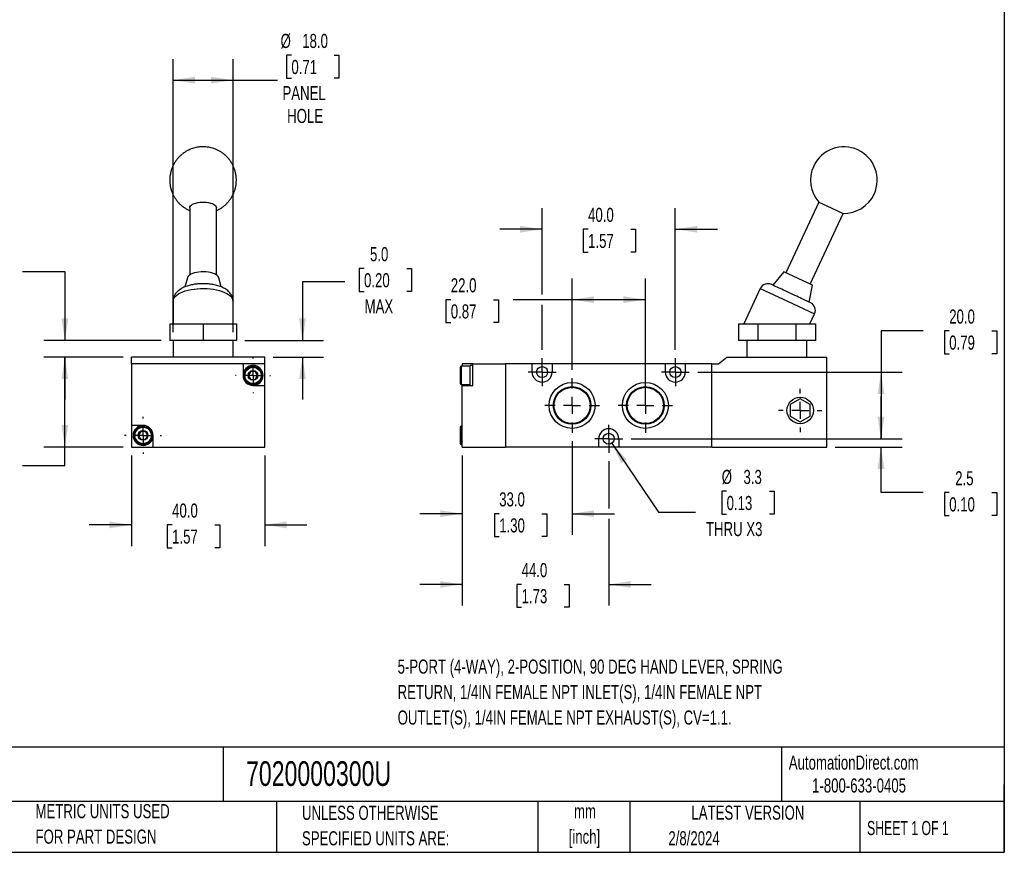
# Model space of a CAD drawing. Header units: millimetres. Extents: x 13 to 546, y 13 to 419.
# Tile 2 of 3: x 250 to 546, y 13 to 263. Entities that reach past the tile are written whole.
import ezdxf

# ---------------------------------------------------------------- set-up
doc = ezdxf.new("R2010")
doc.units = ezdxf.units.MM
doc.header["$LTSCALE"] = 2
doc.linetypes.add('CENTERX2', pattern=[20.32, 12.7, -2.54, 2.54, -2.54])
doc.layers.add('CENTER', color=40, linetype='CENTERX2')
doc.layers.add('DIMENSIONS', color=140, linetype='Continuous', lineweight=25)
doc.layers.add('TEXT', color=140, linetype='Continuous', lineweight=25)
doc.styles.add('SLDTEXTSTYLE0', font='TXT', dxfattribs={"width": 0.7})
doc.styles.add('SLDTEXTSTYLE1', font='TXT', dxfattribs={"width": 0.65})
doc.dimstyles.new('SLDDIMSTYLE2', dxfattribs={"dimtxt": 4.316016, "dimasz": 6.604, "dimexe": 0, "dimexo": 0.0625, "dimgap": 1.079004, "dimtad": 0, "dimtih": 1, "dimtoh": 1, "dimrnd": 1e-09, "dimzin": 12, "dimdsep": 46, "dimtxsty": 'SLDTEXTSTYLE0', "dimsah": 1, "dimcen": 0.09, "dimadec": 0, "dimazin": 3, "dimtfac": 1, "dimtmove": 0, "dimatfit": 0, "dimfxl": 0, "dimfrac": 2, "dimtolj": 1, "dimtzin": 12, "dimarcsym": 0})
doc.dimstyles.new('SLDDIMSTYLE3', dxfattribs={"dimtxt": 4.316016, "dimasz": 6.604, "dimexe": 0, "dimexo": 0.0625, "dimgap": 1.079004, "dimtad": 0, "dimtih": 1, "dimtoh": 1, "dimrnd": 1e-09, "dimzin": 4, "dimdsep": 46, "dimtxsty": 'SLDTEXTSTYLE0', "dimsah": 1, "dimcen": 0.09, "dimadec": 0, "dimazin": 1, "dimtfac": 1, "dimtofl": 0, "dimtmove": 0, "dimatfit": 3, "dimfxl": 0, "dimfrac": 2, "dimtolj": 1, "dimtzin": 12, "dimarcsym": 0})
doc.dimstyles.new('SLDDIMSTYLE4', dxfattribs={"dimtxt": 4.316016, "dimasz": 6.604, "dimexe": 0, "dimexo": 0.0625, "dimgap": 1.079004, "dimtad": 0, "dimtih": 1, "dimtoh": 1, "dimrnd": 1e-09, "dimzin": 4, "dimdsep": 46, "dimtxsty": 'SLDTEXTSTYLE0', "dimsah": 1, "dimcen": 0.09, "dimadec": 0, "dimazin": 1, "dimtfac": 1, "dimtmove": 0, "dimatfit": 0, "dimfxl": 0, "dimfrac": 2, "dimtolj": 1, "dimtzin": 12, "dimarcsym": 0})
doc.dimstyles.new('SLDDIMSTYLE6', dxfattribs={"dimtxt": 4.316016, "dimasz": 6.604, "dimexe": 0, "dimexo": 0.0625, "dimgap": 1.079004, "dimtad": 0, "dimtih": 1, "dimtoh": 1, "dimrnd": 1e-09, "dimzin": 12, "dimdsep": 46, "dimtxsty": 'SLDTEXTSTYLE0', "dimsah": 1, "dimcen": 0, "dimadec": 0, "dimazin": 3, "dimtfac": 1, "dimtofl": 0, "dimtmove": 0, "dimatfit": 3, "dimfxl": 0, "dimfrac": 2, "dimtolj": 1, "dimtzin": 12, "dimarcsym": 0})

# ---------------------------------------------------------------- blocks, each defined once
blk = doc.blocks.new('_D_8')
at = {"layer": 'DIMENSIONS'}
for p, q in [((284.02, 131.8), (284.02, 104.63)), ((324.02, 131.8), (324.02, 104.63)), ((284.02, 110.98), (271.32, 110.98)), ((296.23, 110.98), (294.78, 110.98)), ((294.78, 110.98), (294.78, 104.12)), ((309.06, 110.98), (310.51, 110.98)), ((310.51, 110.98), (310.51, 104.12)), ((324.02, 110.98), (336.72, 110.98)), ((294.78, 104.12), (296.23, 104.12)), ((310.51, 104.12), (309.06, 104.12))]:
    blk.add_line(p, q, dxfattribs=at)
for points in [[(284.02, 110.98), (277.41, 111.99), (277.41, 109.96)], [(324.02, 110.98), (330.62, 109.96), (330.62, 111.99)]]:
    blk.add_solid(points, dxfattribs=at)
at = {"layer": 'DIMENSIONS', "char_height": 4.233, "attachment_point": 1, "style": 'SLDTEXTSTYLE0'}
for s, insert in [('40.0', (296.23, 117.4)), ('1.57', (296.23, 109.58))]:
    blk.add_mtext(s, dxfattribs=dict(at, insert=insert))
blk = doc.blocks.new('_D_9')
at = {"layer": 'DIMENSIONS'}
for p, q in [((281.48, 161.34), (257.67, 161.34)), ((264.02, 134.34), (264.02, 161.34)), ((281.48, 134.34), (257.67, 134.34)), ((264.02, 128.83), (264.02, 134.34)), ((230.71, 128.83), (229.26, 128.83)), ((229.26, 128.83), (229.26, 121.97)), ((243.54, 128.83), (244.98, 128.83)), ((244.98, 128.83), (244.98, 121.97)), ((251.32, 128.83), (264.02, 128.83)), ((229.26, 121.97), (230.71, 121.97)), ((244.98, 121.97), (243.54, 121.97))]:
    blk.add_line(p, q, dxfattribs=at)
for points in [[(264.02, 161.34), (263, 154.74), (265.03, 154.74)], [(264.02, 134.34), (265.03, 140.94), (263, 140.94)]]:
    blk.add_solid(points, dxfattribs=at)
at = {"layer": 'DIMENSIONS', "char_height": 4.233, "attachment_point": 1, "style": 'SLDTEXTSTYLE0'}
for s, insert in [('27.0', (230.71, 135.26)), ('1.06', (230.71, 127.43))]:
    blk.add_mtext(s, dxfattribs=dict(at, insert=insert))
blk = doc.blocks.new('_D_10')
at = {"layer": 'DIMENSIONS'}
for p, q in [((232.69, 191.06), (231.24, 191.06)), ((231.24, 191.06), (231.24, 184.2)), ((245.52, 191.06), (246.97, 191.06)), ((246.97, 191.06), (246.97, 184.2)), ((251.32, 187.03), (264.02, 187.03)), ((264.02, 187.03), (264.02, 166.34)), ((231.24, 184.2), (232.69, 184.2)), ((246.97, 184.2), (245.52, 184.2)), ((292.98, 166.34), (257.67, 166.34)), ((281.48, 161.34), (257.67, 161.34)), ((264.02, 161.34), (264.02, 148.64))]:
    blk.add_line(p, q, dxfattribs=at)
for points in [[(264.02, 166.34), (265.03, 172.94), (263, 172.94)], [(264.02, 161.34), (263, 154.74), (265.03, 154.74)]]:
    blk.add_solid(points, dxfattribs=at)
at = {"layer": 'DIMENSIONS', "char_height": 4.233, "attachment_point": 1, "style": 'SLDTEXTSTYLE0'}
for s, insert in [('1.3', (234.49, 197.49)), ('0.05', (232.69, 189.66)), ('MIN', (233.42, 181.84))]:
    blk.add_mtext(s, dxfattribs=dict(at, insert=insert))
blk = doc.blocks.new('_D_11')
at = {"layer": 'DIMENSIONS'}
for p, q in [((353.85, 187.94), (352.4, 187.94)), ((352.4, 187.94), (352.4, 181.08)), ((366.67, 187.94), (368.12, 187.94)), ((368.12, 187.94), (368.12, 181.08)), ((348.05, 183.9), (335.35, 183.9)), ((335.35, 183.9), (335.35, 166.34)), ((352.4, 181.08), (353.85, 181.08)), ((368.12, 181.08), (366.67, 181.08)), ((318.06, 166.34), (341.7, 166.34)), ((326.56, 161.34), (341.7, 161.34)), ((335.35, 161.34), (335.35, 148.64))]:
    blk.add_line(p, q, dxfattribs=at)
for points in [[(335.35, 166.34), (336.37, 172.94), (334.34, 172.94)], [(335.35, 161.34), (334.34, 154.74), (336.37, 154.74)]]:
    blk.add_solid(points, dxfattribs=at)
at = {"layer": 'DIMENSIONS', "char_height": 4.233, "attachment_point": 1, "style": 'SLDTEXTSTYLE0'}
for s, insert in [('5.0', (355.64, 194.36)), ('0.20', (353.85, 186.54)), ('MAX', (354.02, 178.71))]:
    blk.add_mtext(s, dxfattribs=dict(at, insert=insert))
blk = doc.blocks.new('_D_12')
at = {"layer": 'DIMENSIONS'}
for p, q in [((332.04, 251.95), (330.59, 251.95)), ((330.59, 251.95), (330.59, 245.09)), ((344.87, 251.95), (346.32, 251.95)), ((346.32, 251.95), (346.32, 245.09)), ((296.52, 168.88), (296.52, 250.83)), ((314.52, 168.88), (314.52, 250.83)), ((296.52, 244.48), (314.52, 244.48)), ((314.52, 244.48), (327.82, 244.48)), ((330.59, 245.09), (332.04, 245.09)), ((346.32, 245.09), (344.87, 245.09))]:
    blk.add_line(p, q, dxfattribs=at)
for points in [[(296.52, 244.48), (303.12, 243.46), (303.12, 245.5)], [(314.52, 244.48), (307.91, 245.5), (307.91, 243.46)]]:
    blk.add_solid(points, dxfattribs=at)
at = {"layer": 'DIMENSIONS', "char_height": 4.233, "attachment_point": 1, "style": 'SLDTEXTSTYLE0'}
for s, insert in [('%%c', (328.79, 258.37)), ('18.0', (335.3, 258.37)), ('0.71', (332.04, 250.55)), ('PANEL', (329.36, 242.72)), ('HOLE', (330.76, 235.86))]:
    blk.add_mtext(s, dxfattribs=dict(at, insert=insert))
blk = doc.blocks.new('SW_CENTERMARKSYMBOL_7')
at = {"layer": 'CENTER', "color": 0}
for p, q in [((0, 5.08), (0, 5.54)), ((-5.08, 0), (-5.54, 0)), ((0, 0), (-2.54, 0)), ((0, 0), (0, 2.54)), ((0, 0), (0, -2.54)), ((0, 0), (2.54, 0)), ((5.08, 0), (5.54, 0)), ((0, -5.08), (0, -5.54))]:
    blk.add_line(p, q, dxfattribs=at)
blk = doc.blocks.new('SW_CENTERMARKSYMBOL_8')
at = {"layer": 'CENTER', "color": 0}
for p, q in [((0, 5.08), (0, 5.29)), ((-5.08, 0), (-5.29, 0)), ((0, 0), (-2.54, 0)), ((0, 0), (0, 2.54)), ((0, 0), (0, -2.54)), ((0, 0), (2.54, 0)), ((5.08, 0), (5.29, 0)), ((0, -5.08), (0, -5.29))]:
    blk.add_line(p, q, dxfattribs=at)
blk = doc.blocks.new('_D_13')
at = {"layer": 'DIMENSIONS'}
for p, q in [((416.32, 136.12), (416.32, 107.99)), ((383.32, 131.8), (383.32, 107.99)), ((383.32, 114.34), (370.62, 114.34)), ((394.44, 114.34), (392.99, 114.34)), ((392.99, 114.34), (392.99, 107.48)), ((407.26, 114.34), (408.71, 114.34)), ((408.71, 114.34), (408.71, 107.48)), ((416.32, 114.34), (429.02, 114.34)), ((392.99, 107.48), (394.44, 107.48)), ((408.71, 107.48), (407.26, 107.48))]:
    blk.add_line(p, q, dxfattribs=at)
for points in [[(383.32, 114.34), (376.72, 115.36), (376.72, 113.32)], [(416.32, 114.34), (422.93, 113.32), (422.93, 115.36)]]:
    blk.add_solid(points, dxfattribs=at)
at = {"layer": 'DIMENSIONS', "char_height": 4.233, "attachment_point": 1, "style": 'SLDTEXTSTYLE0'}
for s, insert in [('33.0', (394.44, 120.76)), ('1.30', (394.44, 112.94))]:
    blk.add_mtext(s, dxfattribs=dict(at, insert=insert))
blk = doc.blocks.new('_D_14')
at = {"layer": 'DIMENSIONS'}
for p, q in [((383.32, 131.8), (383.32, 86.76)), ((427.32, 130.11), (427.32, 115.86)), ((427.32, 112.82), (427.32, 86.76)), ((383.32, 93.11), (370.62, 93.11)), ((401.16, 93.11), (399.71, 93.11)), ((399.71, 93.11), (399.71, 86.25)), ((413.99, 93.11), (415.43, 93.11)), ((415.43, 93.11), (415.43, 86.25)), ((427.32, 93.11), (440.02, 93.11)), ((399.71, 86.25), (401.16, 86.25)), ((415.43, 86.25), (413.99, 86.25))]:
    blk.add_line(p, q, dxfattribs=at)
for points in [[(383.32, 93.11), (376.72, 94.12), (376.72, 92.09)], [(427.32, 93.11), (433.93, 92.09), (433.93, 94.12)]]:
    blk.add_solid(points, dxfattribs=at)
at = {"layer": 'DIMENSIONS', "char_height": 4.233, "attachment_point": 1, "style": 'SLDTEXTSTYLE0'}
for s, insert in [('44.0', (401.16, 99.53)), ('1.73', (401.16, 91.7))]:
    blk.add_mtext(s, dxfattribs=dict(at, insert=insert))
blk = doc.blocks.new('_D_15')
at = {"layer": 'DIMENSIONS'}
for p, q in [((416.32, 157.56), (416.32, 184.94)), ((438.32, 149.38), (438.32, 184.94)), ((379.9, 178.59), (378.45, 178.59)), ((378.45, 178.59), (378.45, 171.73)), ((392.73, 178.59), (394.18, 178.59)), ((394.18, 178.59), (394.18, 171.73)), ((416.32, 178.59), (398.58, 178.59)), ((438.32, 178.59), (416.32, 178.59)), ((378.45, 171.73), (379.9, 171.73)), ((394.18, 171.73), (392.73, 171.73))]:
    blk.add_line(p, q, dxfattribs=at)
for points in [[(416.32, 178.59), (422.93, 177.58), (422.93, 179.61)], [(438.32, 178.59), (431.72, 179.61), (431.72, 177.58)]]:
    blk.add_solid(points, dxfattribs=at)
at = {"layer": 'DIMENSIONS', "char_height": 4.233, "attachment_point": 1, "style": 'SLDTEXTSTYLE0'}
for s, insert in [('22.0', (379.9, 185.02)), ('0.87', (379.9, 177.19))]:
    blk.add_mtext(s, dxfattribs=dict(at, insert=insert))
blk = doc.blocks.new('_D_16')
at = {"layer": 'DIMENSIONS'}
for p, q in [((407.32, 180.12), (407.32, 206.09)), ((447.32, 163.57), (447.32, 206.09)), ((407.32, 199.74), (394.62, 199.74)), ((421.13, 199.74), (419.68, 199.74)), ((419.68, 199.74), (419.68, 192.88)), ((433.95, 199.74), (435.4, 199.74)), ((435.4, 199.74), (435.4, 192.88)), ((447.32, 199.74), (460.02, 199.74)), ((419.68, 192.88), (421.13, 192.88)), ((435.4, 192.88), (433.95, 192.88)), ((407.32, 163.57), (407.32, 177.07))]:
    blk.add_line(p, q, dxfattribs=at)
for points in [[(407.32, 199.74), (400.72, 200.75), (400.72, 198.72)], [(447.32, 199.74), (453.93, 198.72), (453.93, 200.75)]]:
    blk.add_solid(points, dxfattribs=at)
at = {"layer": 'DIMENSIONS', "char_height": 4.233, "attachment_point": 1, "style": 'SLDTEXTSTYLE0'}
for s, insert in [('40.0', (421.13, 206.16)), ('1.57', (421.13, 198.34))]:
    blk.add_mtext(s, dxfattribs=dict(at, insert=insert))
blk = doc.blocks.new('_D_17')
at = {"layer": 'DIMENSIONS'}
for p, q in [((509.08, 136.84), (509.08, 149.54)), ((434.05, 136.84), (515.43, 136.84)), ((495.36, 134.34), (515.43, 134.34)), ((509.08, 120.67), (509.08, 134.34)), ((521.78, 120.67), (509.08, 120.67)), ((529.56, 120.67), (528.11, 120.67)), ((528.11, 120.67), (528.11, 113.81)), ((542.38, 120.67), (543.83, 120.67)), ((543.83, 120.67), (543.83, 113.81)), ((528.11, 113.81), (529.56, 113.81)), ((543.83, 113.81), (542.38, 113.81))]:
    blk.add_line(p, q, dxfattribs=at)
for points in [[(509.08, 136.84), (510.1, 143.44), (508.06, 143.44)], [(509.08, 134.34), (508.06, 127.74), (510.1, 127.74)]]:
    blk.add_solid(points, dxfattribs=at)
at = {"layer": 'DIMENSIONS', "char_height": 4.233, "attachment_point": 1, "style": 'SLDTEXTSTYLE0'}
for s, insert in [('2.5', (531.35, 127.09)), ('0.10', (529.56, 119.26))]:
    blk.add_mtext(s, dxfattribs=dict(at, insert=insert))
blk = doc.blocks.new('_D_18')
at = {"layer": 'DIMENSIONS'}
for p, q in [((521.78, 169.21), (509.08, 169.21)), ((509.08, 169.21), (509.08, 156.84)), ((529.56, 169.21), (528.11, 169.21)), ((528.11, 169.21), (528.11, 162.35)), ((542.38, 169.21), (543.83, 169.21)), ((543.83, 169.21), (543.83, 162.35)), ((528.11, 162.35), (529.56, 162.35)), ((543.83, 162.35), (542.38, 162.35)), ((454.05, 156.84), (515.43, 156.84)), ((509.08, 156.84), (509.08, 136.84)), ((434.05, 136.84), (515.43, 136.84))]:
    blk.add_line(p, q, dxfattribs=at)
for points in [[(509.08, 156.84), (508.06, 150.24), (510.1, 150.24)], [(509.08, 136.84), (510.1, 143.44), (508.06, 143.44)]]:
    blk.add_solid(points, dxfattribs=at)
at = {"layer": 'DIMENSIONS', "char_height": 4.233, "attachment_point": 1, "style": 'SLDTEXTSTYLE0'}
for s, insert in [('20.0', (529.56, 175.63)), ('0.79', (529.56, 167.81))]:
    blk.add_mtext(s, dxfattribs=dict(at, insert=insert))
blk = doc.blocks.new('_D_19')
at = {"layer": 'DIMENSIONS'}
for p, q in [((428.25, 135.47), (442.24, 114.81)), ((462.72, 121.08), (461.27, 121.08)), ((461.27, 121.08), (461.27, 114.22)), ((475.55, 121.08), (477, 121.08)), ((477, 121.08), (477, 114.22)), ((442.24, 114.81), (453.35, 114.81)), ((461.27, 114.22), (462.72, 114.22)), ((477, 114.22), (475.55, 114.22))]:
    blk.add_line(p, q, dxfattribs=at)
blk.add_solid([(428.25, 135.47), (431.11, 129.44), (432.79, 130.57)], dxfattribs=at)
at = {"layer": 'DIMENSIONS', "char_height": 4.233, "attachment_point": 1, "style": 'SLDTEXTSTYLE0'}
for s, insert in [('%%c', (461.26, 127.5)), ('3.3', (467.78, 127.5)), ('0.13', (462.72, 119.67)), ('THRU X3', (456.52, 111.85))]:
    blk.add_mtext(s, dxfattribs=dict(at, insert=insert))
blk = doc.blocks.new('SW_CENTERMARKSYMBOL_9')
at = {"layer": 'CENTER', "color": 0}
for p, q in [((0, 5.08), (0, 8.18)), ((-5.08, 0), (-8.18, 0)), ((0, 0), (-2.54, 0)), ((0, 0), (0, 2.54)), ((0, 0), (0, -2.54)), ((0, 0), (2.54, 0)), ((5.08, 0), (8.18, 0)), ((0, -5.08), (0, -8.18))]:
    blk.add_line(p, q, dxfattribs=at)
blk = doc.blocks.new('SW_CENTERMARKSYMBOL_10')
at = {"layer": 'CENTER', "color": 0}
for p, q in [((0, 5.08), (0, 8.18)), ((-5.08, 0), (-8.18, 0)), ((0, 0), (-2.54, 0)), ((0, 0), (0, 2.54)), ((0, 0), (0, -2.54)), ((0, 0), (2.54, 0)), ((5.08, 0), (8.18, 0)), ((0, -5.08), (0, -8.18))]:
    blk.add_line(p, q, dxfattribs=at)
blk = doc.blocks.new('SW_CENTERMARKSYMBOL_11')
at = {"layer": 'CENTER', "color": 0}
for p, q in [((0, 2.54), (0, 4.19)), ((-2.54, 0), (-4.19, 0)), ((0, 0), (-2.54, 0)), ((0, 0), (0, 2.54)), ((0, 0), (0, -2.54)), ((0, 0), (2.54, 0)), ((2.54, 0), (4.19, 0)), ((0, -2.54), (0, -4.19))]:
    blk.add_line(p, q, dxfattribs=at)
blk = doc.blocks.new('SW_CENTERMARKSYMBOL_12')
at = {"layer": 'CENTER', "color": 0}
for p, q in [((0, 2.54), (0, 4.19)), ((-2.54, 0), (-4.19, 0)), ((0, 0), (-2.54, 0)), ((0, 0), (0, 2.54)), ((0, 0), (0, -2.54)), ((0, 0), (2.54, 0)), ((2.54, 0), (4.19, 0)), ((0, -2.54), (0, -4.19))]:
    blk.add_line(p, q, dxfattribs=at)
blk = doc.blocks.new('SW_CENTERMARKSYMBOL_13')
at = {"layer": 'CENTER', "color": 0}
for p, q in [((0, 2.54), (0, 4.19)), ((-2.54, 0), (-4.19, 0)), ((0, 0), (-2.54, 0)), ((0, 0), (0, 2.54)), ((0, 0), (0, -2.54)), ((0, 0), (2.54, 0)), ((2.54, 0), (4.19, 0)), ((0, -2.54), (0, -4.19))]:
    blk.add_line(p, q, dxfattribs=at)
blk = doc.blocks.new('SW_CENTERMARKSYMBOL_14')
at = {"layer": 'CENTER', "color": 0}
for p, q in [((0, 5.08), (0, 6.515)), ((-5.08, 0), (-6.515, 0)), ((0, 0), (-2.54, 0)), ((0, 0), (0, 2.54)), ((0, 0), (0, -2.54)), ((0, 0), (2.54, 0)), ((5.08, 0), (6.515, 0)), ((0, -5.08), (0, -6.515))]:
    blk.add_line(p, q, dxfattribs=at)

msp = doc.modelspace()

# ---------------------------------------------------------------- linework, layer by layer
for p, q in [((490.439995, 207.864511), (480.536, 186.625326)), ((490.439995, 207.864511), (494.065226, 206.174038)), ((301.515377, 206.174038), (301.515377, 186.02012)), ((309.515377, 186.02012), (309.515377, 206.174038)), ((487.786462, 183.24438), (497.690457, 204.483565)), ((494.065226, 206.174038), (497.690457, 204.483565)), ((479.853224, 186.943709), (476.610293, 182.939023)), ((484.161231, 184.934853), (479.853224, 186.943709)), ((300.794253, 185.168409), (300.030818, 182.412141)), ((310.998598, 182.416974), (310.236502, 185.168409)), ((488.469238, 182.925996), (484.161231, 184.934853)), ((472.834824, 181.941109), (467.891556, 171.340236)), ((472.834824, 181.941109), (480.991594, 178.137544)), ((487.485987, 177.867604), (488.469238, 182.925996)), ((296.515377, 178.137544), (296.515377, 171.340236)), ((314.515377, 171.340236), (314.515377, 178.137544)), ((480.991594, 178.137544), (489.148364, 174.33398)), ((487.752358, 171.340236), (489.148364, 174.33398)), ((295.515377, 171.340236), (295.515377, 166.340236)), ((295.515377, 171.340236), (305.515377, 171.340236)), ((305.515377, 171.340236), (315.515377, 171.340236)), ((305.515377, 171.340236), (305.515377, 166.340236)), ((315.515377, 171.340236), (315.515377, 166.340236)), ((466.274952, 171.340236), (466.274952, 166.340236)), ((466.274952, 171.340236), (472.048454, 171.340236)), ((472.048454, 171.340236), (472.048454, 166.340236)), ((472.048454, 171.340236), (483.59546, 171.340236)), ((483.59546, 171.340236), (489.368963, 171.340236)), ((483.59546, 166.340236), (483.59546, 171.340236)), ((489.368963, 171.340236), (489.368963, 166.340236)), ((305.515377, 166.340236), (295.515377, 166.340236)), ((296.515377, 166.340236), (296.515377, 161.340236)), ((315.515377, 166.340236), (305.515377, 166.340236)), ((314.515377, 161.340236), (314.515377, 166.340236)), ((472.048454, 166.340236), (466.274952, 166.340236)), ((468.821957, 166.340236), (468.821957, 161.340236)), ((483.59546, 166.340236), (472.048454, 166.340236)), ((489.368963, 166.340236), (483.59546, 166.340236)), ((486.821957, 161.340236), (486.821957, 166.340236)), ((324.015377, 161.340236), (284.015377, 161.340236)), ((284.015377, 159.340236), (284.015377, 161.340236)), ((324.015377, 159.340236), (324.015377, 161.340236)), ((460.321957, 159.340236), (462.821957, 161.340236)), ((462.821957, 161.340236), (492.821957, 161.340236)), ((492.821957, 134.340236), (492.821957, 161.340236)), ((284.015377, 159.340236), (284.015377, 140.840236)), ((317.515377, 159.340236), (284.015377, 159.340236)), ((317.515377, 159.340236), (317.515377, 155.840236)), ((324.015377, 159.340236), (317.515377, 159.340236)), ((324.015377, 152.840236), (324.015377, 159.340236)), ((385.721957, 158.590236), (383.021957, 158.590236)), ((383.021957, 158.590236), (383.021957, 153.090236)), ((386.521957, 159.340236), (383.321957, 159.340236)), ((383.321957, 159.340236), (383.321957, 158.590236)), ((386.521957, 158.840236), (385.721957, 158.840236)), ((385.721957, 155.840236), (385.721957, 158.840236)), ((386.521957, 152.840236), (386.521957, 159.340236)), ((386.521957, 159.340236), (396.321957, 159.340236)), ((396.321957, 159.340236), (396.321957, 134.340236)), ((404.321957, 159.340236), (396.321957, 159.340236)), ((404.321957, 156.840236), (404.321957, 159.340236)), ((410.321957, 159.340236), (404.321957, 159.340236)), ((410.321957, 159.340236), (410.321957, 156.840236)), ((444.321957, 159.340236), (410.321957, 159.340236)), ((444.321957, 156.840236), (444.321957, 159.340236)), ((450.321957, 159.340236), (444.321957, 159.340236)), ((450.321957, 159.340236), (450.321957, 156.840236)), ((458.321957, 159.340236), (450.321957, 159.340236)), ((458.321957, 134.340236), (458.321957, 159.340236)), ((458.321957, 159.340236), (460.321957, 159.340236)), ((385.721957, 152.840236), (385.721957, 155.840236)), ((320.515377, 152.840236), (324.015377, 152.840236)), ((324.015377, 134.340236), (324.015377, 152.840236)), ((383.021957, 153.090236), (385.721957, 153.090236)), ((383.321957, 153.090236), (383.321957, 152.840236)), ((383.321957, 152.840236), (386.521957, 152.840236)), ((383.321957, 134.340236), (383.321957, 152.840236)), ((484.821957, 148.804337), (481.821957, 147.072287)), ((487.821957, 147.072287), (484.821957, 148.804337)), ((481.821957, 147.072287), (481.821957, 143.608185)), ((487.821957, 143.608185), (487.821957, 147.072287)), ((481.821957, 143.608185), (484.821957, 141.876134)), ((484.821957, 141.876134), (487.821957, 143.608185)), ((287.515377, 140.840236), (284.015377, 140.840236)), ((284.015377, 140.840236), (284.015377, 134.340236)), ((383.321957, 140.590236), (383.021957, 140.590236)), ((383.021957, 140.590236), (383.021957, 135.090236)), ((290.515377, 134.340236), (290.515377, 137.840236)), ((424.321957, 134.340236), (424.321957, 136.840236)), ((430.321957, 136.840236), (430.321957, 134.340236)), ((284.015377, 134.340236), (290.515377, 134.340236)), ((290.515377, 134.340236), (324.015377, 134.340236)), ((383.021957, 135.090236), (383.321957, 135.090236)), ((383.321957, 134.340236), (396.321957, 134.340236)), ((424.321957, 134.340236), (396.321957, 134.340236)), ((430.321957, 134.340236), (424.321957, 134.340236)), ((458.321957, 134.340236), (430.321957, 134.340236)), ((458.321957, 134.340236), (492.821957, 134.340236))]:
    msp.add_line(p, q)
at = {"flags": 128}
for points in [[(301.515377, 206.174038), (301.569932, 206.452281), (301.732108, 206.722934), (301.997482, 206.978615), (302.358815, 207.212348), (302.806251, 207.41776), (303.327585, 207.589246), (303.908596, 207.722129), (304.533435, 207.812783), (305.18506, 207.858738), (305.845695, 207.858738), (306.497319, 207.812783), (307.122159, 207.722129), (307.70317, 207.589246), (308.224504, 207.41776), (308.671939, 207.212348), (309.033272, 206.978615), (309.298646, 206.722934), (309.460823, 206.452281), (309.515377, 206.174038)], [(310.236502, 185.168409), (310.21303, 185.241503), (310.047214, 185.540966), (309.775175, 185.826222), (309.40329, 186.090585), (308.940276, 186.327859), (308.396985, 186.532482), (307.786152, 186.699658), (307.122093, 186.825468), (306.420375, 186.906964), (305.697444, 186.942235), (304.970246, 186.930455), (304.255825, 186.8719), (303.570927, 186.767942), (302.931605, 186.621018), (302.352845, 186.434571), (301.848212, 186.212973), (301.429534, 185.961416), (301.106624, 185.685798), (300.887052, 185.392578), (300.794253, 185.168409)], [(296.515377, 178.137544), (296.529044, 178.347074), (296.638126, 178.76359), (296.854965, 179.172507), (297.176931, 179.568861), (297.600114, 179.947841), (298.119377, 180.304846), (298.728418, 180.635543), (299.419843, 180.935917), (300.18526, 181.202324), (301.015377, 181.431528), (301.900119, 181.620747), (302.828744, 181.767685), (303.789982, 181.870558), (304.772163, 181.928118), (305.763366, 181.939664), (306.751559, 181.905059), (307.724747, 181.824721), (308.671115, 181.699625), (309.579178, 181.531291), (310.437911, 181.321761), (311.236891, 181.073579), (311.96642, 180.789758), (312.617642, 180.473742), (313.182652, 180.129368), (313.654592, 179.760816), (314.027733, 179.37256), (314.297545, 178.969312), (314.460753, 178.555968), (314.515377, 178.137544), (314.515377, 178.137544)]]:
    msp.add_lwpolyline(points, dxfattribs=at)
for centre, radius in [((320.515377, 155.840236), 2.75), ((320.515377, 155.840236), 1.4637), ((407.321957, 156.840236), 1.65), ((447.321957, 156.840236), 1.65), ((416.321957, 146.840236), 6.9), ((438.321957, 146.840236), 6.9), ((416.321957, 146.840236), 5.640675), ((416.321957, 146.840236), 5.434304), ((438.321957, 146.840236), 5.640675), ((438.321957, 146.840236), 5.434304), ((484.821957, 145.340236), 3.975), ((287.515377, 137.840236), 2.75), ((287.515377, 137.840236), 1.4637), ((427.321957, 136.840236), 1.65)]:
    msp.add_circle(centre, radius)
for centre, radius, start, end in [((497.938586, 214.480487), 10, 335, 155), ((497.938586, 214.480487), 10, 155, 221.42182152), ((497.938586, 214.480487), 10, 268.57817848, 335), ((475.100594, 180.884563), 2.5, 65, 155), ((486.882595, 175.390526), 2.5, 335, 65), ((320.515377, 155.840236), 3, 0, 180), ((320.515377, 155.840236), 1.25, 90, 150), ((320.515377, 155.840236), 1.25, 30, 90), ((383.021957, 158.290236), 0.3, 90, 180), ((407.321957, 156.840236), 3, 180, 0), ((447.321957, 156.840236), 3, 180, 0), ((320.515377, 155.840236), 3, 180, 270), ((320.515377, 155.840236), 1.25, 150, 210), ((320.515377, 155.840236), 1.25, 210, 270), ((320.515377, 155.840236), 3, 270, 0), ((320.515377, 155.840236), 1.25, 270, 330), ((320.515377, 155.840236), 1.25, 330, 30), ((383.021957, 153.390236), 0.3, 180, 270), ((287.515377, 137.840236), 3, 90, 0), ((287.515377, 137.840236), 1.25, 90, 150), ((287.515377, 137.840236), 3, 0, 90), ((287.515377, 137.840236), 1.25, 30, 90), ((383.021957, 140.290236), 0.3, 90, 180), ((427.321957, 136.840236), 3, 0, 180), ((287.515377, 137.840236), 1.25, 150, 210), ((287.515377, 137.840236), 1.25, 210, 270), ((287.515377, 137.840236), 1.25, 270, 330), ((287.515377, 137.840236), 1.25, 330, 30), ((383.021957, 135.390236), 0.3, 180, 270)]:
    msp.add_arc(centre, radius, start, end)
for points, knots in [([(305.515377, 224.480487), (305.1691, 224.470688), (304.684579, 224.456979), (303.975771, 224.366009), (303.377537, 224.257929), (302.672746, 224.077568), (301.945479, 223.832757), (301.202689, 223.515277), (300.461786, 223.123582), (299.736123, 222.656962), (299.037809, 222.116358), (298.377816, 221.504024), (297.766174, 220.823438), (297.212053, 220.079181), (296.723778, 219.276842), (296.308821, 218.422905), (295.973777, 217.524642), (295.724344, 216.590005), (295.565305, 215.627511), (295.500522, 214.64613), (295.532947, 213.65518), (295.664653, 212.66422), (295.896882, 211.682955), (296.230136, 210.721136), (296.664294, 209.788511), (297.178566, 208.928591), (297.756519, 208.148707), (298.380886, 207.452569), (299.065966, 206.819744), (299.803269, 206.253366), (300.587862, 205.768461), (301.162029, 205.458667), (301.480601, 205.333767), (301.515377, 205.320133)], [0, 0, 0, 0, 0.03804496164, 0.05323355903, 0.07851601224, 0.10483077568, 0.13313819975, 0.16279307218, 0.19353707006, 0.22516258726, 0.25751969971, 0.29049537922, 0.32400269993, 0.35797375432, 0.39235510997, 0.42710487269, 0.46219079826, 0.49758911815, 0.53328388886, 0.56926677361, 0.6055372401, 0.64210322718, 0.67898241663, 0.71620437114, 0.75381401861, 0.79187738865, 0.82615182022, 0.86037594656, 0.89452203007, 0.92854973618, 0.96238731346, 0.99589410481, 1, 1, 1, 1]), ([(309.515377, 205.323925), (309.615451, 205.365519), (309.973839, 205.514474), (310.567884, 205.839905), (311.294933, 206.303312), (311.992862, 206.844808), (312.652962, 207.456896), (313.264574, 208.13755), (313.818703, 208.881788), (314.306976, 209.684132), (314.721934, 210.538068), (315.056978, 211.436331), (315.30641, 212.370968), (315.46545, 213.333462), (315.530233, 214.314843), (315.497808, 215.305793), (315.366102, 216.296753), (315.133873, 217.278018), (314.800618, 218.239836), (314.366462, 219.172464), (313.852185, 220.032374), (313.274246, 220.812291), (312.64983, 221.508311), (311.964931, 222.141577), (311.226955, 222.706318), (310.44485, 223.197273), (309.630504, 223.609537), (308.803591, 223.937973), (308.010466, 224.174991), (307.310857, 224.325202), (306.672375, 224.419056), (306.091539, 224.47137), (305.695896, 224.47763), (305.515377, 224.480487)], [0, 0, 0, 0, 0.0119110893, 0.0426566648, 0.0742838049, 0.1066425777, 0.1396199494, 0.1731289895, 0.2071017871, 0.2414849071, 0.276236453, 0.311324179, 0.3467243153, 0.3824209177, 0.4184056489, 0.4546779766, 0.4912458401, 0.528126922, 0.5653507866, 0.602962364, 0.6410276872, 0.6753038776, 0.7095297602, 0.7436775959, 0.7777070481, 0.8115463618, 0.8450548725, 0.8779152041, 0.909233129, 0.9359511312, 0.9565077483, 0.98015593, 1, 1, 1, 1]), ([(305.515377, 183.384563), (305.207445, 183.380225), (304.773762, 183.374116), (304.137796, 183.333295), (303.598748, 183.284299), (302.968229, 183.202756), (302.322879, 183.092555), (301.668114, 182.949945), (301.017685, 182.773663), (300.380223, 182.561783), (299.762579, 182.311796), (299.170882, 182.020338), (298.613475, 181.684311), (298.101367, 181.302343), (297.646634, 180.875946), (297.258685, 180.408396), (296.945127, 179.903371), (296.70802, 179.364264), (296.564971, 178.796358), (296.503331, 178.376749), (296.519243, 178.153746), (296.5212, 178.126319)], [0, 0, 0, 0, 0.0700514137, 0.098658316, 0.1459744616, 0.1948527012, 0.2471182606, 0.3015150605, 0.3576470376, 0.4152510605, 0.4741995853, 0.5343876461, 0.5955591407, 0.6567025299, 0.7165623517, 0.7743555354, 0.830152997, 0.884582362, 0.9384191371, 0.9924260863, 1, 1, 1, 1]), ([(314.509725, 178.146039), (314.504441, 178.319278), (314.49287, 178.698682), (314.351078, 179.277301), (314.116217, 179.849191), (313.793428, 180.379254), (313.396305, 180.864808), (312.914267, 181.317303), (312.352824, 181.729649), (311.726953, 182.093529), (311.055913, 182.405374), (310.355504, 182.66685), (309.634525, 182.882267), (308.903953, 183.054558), (308.166415, 183.188358), (307.490031, 183.27822), (306.879139, 183.334784), (306.244466, 183.375142), (305.789996, 183.381014), (305.515377, 183.384563)], [0, 0, 0, 0, 0.0477181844, 0.1045058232, 0.1639706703, 0.2203713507, 0.2799204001, 0.3433528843, 0.4103230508, 0.4787714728, 0.5459435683, 0.6112565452, 0.6748818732, 0.73661942, 0.795559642, 0.8541424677, 0.8963960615, 0.9373962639, 1, 1, 1, 1]), ([(482.04814, 180.403314), (480.485794, 181.131848), (478.987319, 181.830598), (476.777828, 182.860901), (476.157139, 183.150332), (476.157139, 183.150332)], [0, 0, 0, 0, 0.5, 0.5, 1, 1, 1, 1]), ([(487.93914, 177.656295), (487.93914, 177.656295), (487.318452, 177.945727), (485.108961, 178.97603), (483.610486, 179.67478), (482.04814, 180.403314)], [0, 0, 0, 0, 0.5, 0.5, 1, 1, 1, 1]), ([(320.515377, 153.390236), (319.163186, 153.390236), (318.065377, 154.488044), (318.065377, 157.192428), (319.163186, 158.290236), (320.515377, 158.290236)], [0, 0, 0, 0, 0.5, 0.5, 1, 1, 1, 1]), ([(319.79369, 157.090236), (319.675852, 156.886134), (319.556248, 156.678976), (319.310823, 156.253886), (319.189987, 156.044592), (319.072002, 155.840236)], [0, 0, 0, 0, 0.5, 0.5, 1, 1, 1, 1]), ([(321.237065, 157.090236), (321.001275, 157.090236), (320.761697, 157.090236), (320.269058, 157.090236), (320.029479, 157.090236), (319.79369, 157.090236)], [0, 0, 0, 0, 0.5, 0.5, 1, 1, 1, 1]), ([(320.515377, 158.290236), (321.867569, 158.290236), (322.965377, 157.192428), (322.965377, 154.488044), (321.867569, 153.390236), (320.515377, 153.390236)], [0, 0, 0, 0, 0.5, 0.5, 1, 1, 1, 1]), ([(321.958753, 155.840236), (321.840915, 156.044337), (321.721312, 156.251496), (321.475886, 156.676586), (321.35505, 156.88588), (321.237065, 157.090236)], [0, 0, 0, 0, 0.5, 0.5, 1, 1, 1, 1]), ([(382.721957, 158.290236), (382.721957, 158.290236), (382.721957, 157.192428), (382.721957, 154.488044), (382.721957, 153.390236), (382.721957, 153.390236)], [0, 0, 0, 0, 0.5, 0.5, 1, 1, 1, 1]), ([(319.072002, 155.840236), (319.18984, 155.636135), (319.309443, 155.428976), (319.554869, 155.003886), (319.675705, 154.794592), (319.793689, 154.590236)], [0, 0, 0, 0, 0.5, 0.5, 1, 1, 1, 1]), ([(319.793689, 154.590236), (320.029479, 154.590236), (320.269058, 154.590236), (320.761697, 154.590236), (321.001275, 154.590236), (321.237065, 154.590236)], [0, 0, 0, 0, 0.5, 0.5, 1, 1, 1, 1]), ([(321.237065, 154.590236), (321.354903, 154.794337), (321.474506, 155.001496), (321.719932, 155.426586), (321.840768, 155.63588), (321.958753, 155.840236)], [0, 0, 0, 0, 0.5, 0.5, 1, 1, 1, 1]), ([(287.515377, 135.390236), (286.163186, 135.390236), (285.065377, 136.488044), (285.065377, 139.192428), (286.163186, 140.290236), (287.515377, 140.290236)], [0, 0, 0, 0, 0.5, 0.5, 1, 1, 1, 1]), ([(286.79369, 139.090236), (286.675852, 138.886134), (286.556248, 138.678976), (286.310823, 138.253886), (286.189987, 138.044592), (286.072002, 137.840236)], [0, 0, 0, 0, 0.5, 0.5, 1, 1, 1, 1]), ([(288.237065, 139.090236), (288.001275, 139.090236), (287.761697, 139.090236), (287.269058, 139.090236), (287.029479, 139.090236), (286.79369, 139.090236)], [0, 0, 0, 0, 0.5, 0.5, 1, 1, 1, 1]), ([(287.515377, 140.290236), (288.867569, 140.290236), (289.965377, 139.192428), (289.965377, 136.488044), (288.867569, 135.390236), (287.515377, 135.390236)], [0, 0, 0, 0, 0.5, 0.5, 1, 1, 1, 1]), ([(288.958753, 137.840236), (288.840915, 138.044337), (288.721312, 138.251496), (288.475886, 138.676586), (288.35505, 138.88588), (288.237065, 139.090236)], [0, 0, 0, 0, 0.5, 0.5, 1, 1, 1, 1]), ([(382.721957, 140.290236), (382.721957, 140.290236), (382.721957, 139.192428), (382.721957, 136.488044), (382.721957, 135.390236), (382.721957, 135.390236)], [0, 0, 0, 0, 0.5, 0.5, 1, 1, 1, 1]), ([(286.072002, 137.840236), (286.18984, 137.636135), (286.309443, 137.428976), (286.554869, 137.003886), (286.675705, 136.794592), (286.793689, 136.590236)], [0, 0, 0, 0, 0.5, 0.5, 1, 1, 1, 1]), ([(286.793689, 136.590236), (287.029479, 136.590236), (287.269058, 136.590236), (287.761697, 136.590236), (288.001275, 136.590236), (288.237065, 136.590236)], [0, 0, 0, 0, 0.5, 0.5, 1, 1, 1, 1]), ([(288.237065, 136.590236), (288.354903, 136.794337), (288.474506, 137.001496), (288.719932, 137.426586), (288.840768, 137.63588), (288.958753, 137.840236)], [0, 0, 0, 0, 0.5, 0.5, 1, 1, 1, 1])]:
    msp.add_open_spline(points, degree=3, knots=knots)
at = {"layer": 'TEXT'}
for p, q in [((546.1, 419.1), (546.1, 12.7)), ((546.1, 44.252215), (12.7, 44.252215)), ((311.517791, 44.252215), (311.517791, 27.94)), ((479.150755, 44.252215), (479.150755, 27.94)), ((546.1, 12.7), (546.1, 33.02)), ((546.1, 27.94), (12.7, 27.94)), ((327.560355, 27.94), (327.560355, 12.7)), ((406.048609, 27.94), (406.048609, 12.7)), ((433.624195, 27.94), (433.624195, 12.7)), ((502.697498, 27.94), (502.697498, 12.7)), ((12.7, 12.7), (546.1, 12.7))]:
    msp.add_line(p, q, dxfattribs=at)

# ---------------------------------------------------------------- block references
at = {"layer": 'CENTER'}
for name, p in [('SW_CENTERMARKSYMBOL_8', (320.515377, 155.840236)), ('SW_CENTERMARKSYMBOL_12', (407.321957, 156.840236)), ('SW_CENTERMARKSYMBOL_11', (447.321957, 156.840236)), ('SW_CENTERMARKSYMBOL_10', (416.321957, 146.840236)), ('SW_CENTERMARKSYMBOL_9', (438.321957, 146.840236)), ('SW_CENTERMARKSYMBOL_14', (484.821957, 145.340236)), ('SW_CENTERMARKSYMBOL_7', (287.515377, 137.840236)), ('SW_CENTERMARKSYMBOL_13', (427.321957, 136.840236))]:
    msp.add_blockref(name, p, dxfattribs=at)

# ---------------------------------------------------------------- texts
at = {"layer": 'TEXT'}
for s, insert, char_height, attachment_point, style in [('5-PORT (4-WAY), 2-POSITION, 90 DEG HAND LEVER, SPRING', (363.939452, 70.560733), 4.23333333, 1, 'SLDTEXTSTYLE0'), ('RETURN, 1/4IN FEMALE NPT INLET(S), 1/4IN FEMALE NPT', (363.939452, 62.916288), 4.23333333, 1, 'SLDTEXTSTYLE0'), ('OUTLET(S), 1/4IN FEMALE NPT EXHAUST(S), CV=1.1.', (363.939452, 55.271844), 4.23333333, 1, 'SLDTEXTSTYLE0'), ('AutomationDirect.com', (481.389918, 41.753063), 4.23333333, 1, 'SLDTEXTSTYLE0'), ('7020000300U', (318.415444, 40.037097), 7.40833333, 1, 'SLDTEXTSTYLE0'), ('1-800-633-0405', (488.38316, 34.874048), 4.23333333, 1, 'SLDTEXTSTYLE0'), ('METRIC UNITS USED', (255.208669, 27.165083), 4.23333333, 1, 'SLDTEXTSTYLE0'), ('UNLESS OTHERWISE', (335.215826, 26.667975), 4.23333333, 1, 'SLDTEXTSTYLE0'), ('LATEST VERSION', (469.104263, 26.727988), 4.23333333, 2, 'SLDTEXTSTYLE0'), ('mm', (420.197744, 27.148957), 4.2333333, 2, 'SLDTEXTSTYLE0'), ('SHEET 1 OF 1', (504.882571, 22.102981), 4.23333333, 1, 'SLDTEXTSTYLE1'), ('FOR PART DESIGN', (255.208669, 19.520638), 4.23333333, 1, 'SLDTEXTSTYLE0'), ('SPECIFIED UNITS ARE:', (335.215826, 19.023531), 4.23333333, 1, 'SLDTEXTSTYLE0'), ('[inch]', (420.030175, 19.504512), 4.2333333, 2, 'SLDTEXTSTYLE0'), ('2/8/2024', (445.225617, 19.026807), 4.2333333, 1, 'SLDTEXTSTYLE0')]:
    msp.add_mtext(s, dxfattribs=dict(at, insert=insert, char_height=char_height, attachment_point=attachment_point, style=style))

# ---------------------------------------------------------------- dimensions: what is measured, and where the dimension line sits
at = {"layer": 'DIMENSIONS'}
dim = msp.add_linear_dim(base=(314.515377, 244.480487), p1=(296.515377, 166.340236), p2=(314.515377, 166.340236), text='%%c<>\\PPANEL\\PHOLE', dimstyle='SLDDIMSTYLE3', dxfattribs=at)
dim.commit()
dim.dimension.update_dxf_attribs({"geometry": '_D_12', "text_midpoint": (338.456319, 244.480487), "dimtype": 160})
for base, p1, p2, dimstyle, picture, middle in [((447.321957, 199.737933), (407.321957, 161.030236), (447.321957, 161.030236), 'SLDDIMSTYLE4', '_D_16', (427.53975, 199.737933)), ((438.321957, 178.592694), (416.321957, 155.020911), (438.321957, 146.840236), 'SLDDIMSTYLE3', '_D_15', (386.314938, 178.592694)), ((416.321957, 114.340133), (383.321957, 134.340236), (416.321957, 138.659561), 'SLDDIMSTYLE4', '_D_13', (400.852068, 114.340133)), ((427.321957, 93.106587), (383.321957, 134.340236), (427.321957, 132.650236), 'SLDDIMSTYLE4', '_D_14', (407.57277, 93.106587))]:
    dim = msp.add_linear_dim(base=base, p1=p1, p2=p2, dimstyle=dimstyle, dxfattribs=at)
    dim.commit()
    dim.dimension.update_dxf_attribs({"geometry": picture, "text_midpoint": middle, "dimtype": 160})
for base, p1, p2, text, dimstyle, picture, middle in [((264.015274, 166.340236), (284.015377, 161.340236), (295.515377, 166.340236), '<>\\PMIN', 'SLDDIMSTYLE2', '_D_10', (264.015274, 187.026542)), ((335.352027, 161.340236), (315.515377, 166.340236), (324.015377, 161.340236), '<>\\PMAX', 'SLDDIMSTYLE4', '_D_11', (335.352027, 183.904338))]:
    dim = msp.add_linear_dim(base=base, p1=p1, p2=p2, angle=90, text=text, dimstyle=dimstyle, dxfattribs=at)
    dim.commit()
    dim.dimension.update_dxf_attribs({"geometry": picture, "text_midpoint": middle, "dimtype": 160})
for base, p1, p2, angle, dimstyle, picture, middle in [((509.079488, 136.840236), (451.511957, 156.840236), (431.511957, 136.840236), 90, 'SLDDIMSTYLE3', '_D_18', (509.079488, 169.209347)), ((264.015274, 161.340236), (284.015377, 134.340236), (284.015377, 161.340236), 90, 'SLDDIMSTYLE3', '_D_9', (264.015274, 128.832117)), ((509.079488, 136.840236), (492.821957, 134.340236), (431.511957, 136.840236), 90, 'SLDDIMSTYLE2', '_D_17', (509.079488, 120.667361)), ((324.015377, 110.978645), (284.015377, 134.340236), (324.015377, 134.340236), 0, 'SLDDIMSTYLE4', '_D_8', (302.646881, 110.978645))]:
    dim = msp.add_linear_dim(base=base, p1=p1, p2=p2, angle=angle, dimstyle=dimstyle, dxfattribs=at)
    dim.commit()
    dim.dimension.update_dxf_attribs({"geometry": picture, "text_midpoint": middle, "dimtype": 160})
dim = msp.add_diameter_dim_2p(p1=(426.396958, 138.206573), p2=(428.246957, 135.473899), text='<>\\PTHRU X3', dimstyle='SLDDIMSTYLE6', dxfattribs=at)
dim.commit()
dim.dimension.update_dxf_attribs({"geometry": '_D_19', "text_midpoint": (469.134386, 117.039181), "dimtype": 163})

doc.saveas('drawing.dxf')
